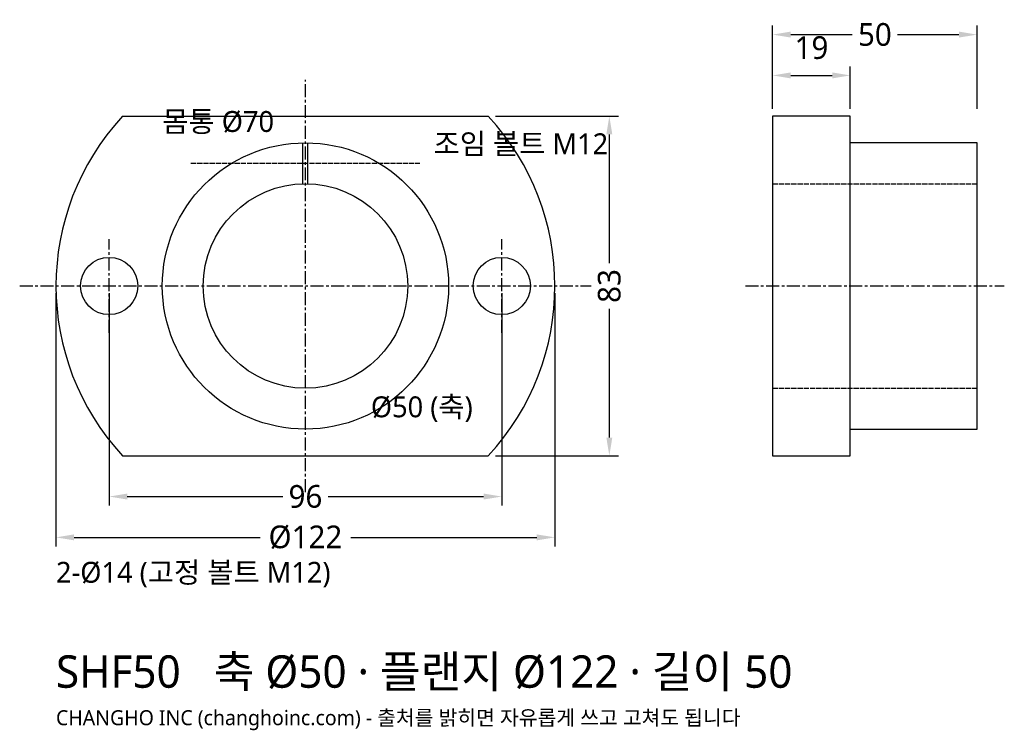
# Model space of a CAD drawing. Header units: millimetres. Extents: x -70 to 171, y -109 to 65.
import ezdxf

# ---------------------------------------------------------------- set-up
doc = ezdxf.new("R2010")
doc.units = ezdxf.units.MM
doc.linetypes.add('CENTER', pattern=[5.08, 3.175, -0.635, 0.635, -0.635])
doc.linetypes.add('DASHED', pattern=[1.524, 1.27, -0.254])
for name, color, linetype in [('문자', 7, 'CONTINUOUS'), ('숨은선', 3, 'DASHED'), ('외형선', 7, 'CONTINUOUS'), ('중심선', 1, 'CENTER'), ('치수', 4, 'CONTINUOUS')]:
    doc.layers.add(name, color=color, linetype=linetype)
doc.styles.add('CH_KOR', font='malgun.ttf')
doc.dimstyles.new('CH_DIM', dxfattribs={"dimtxt": 2.5, "dimasz": 2, "dimexe": 1, "dimexo": 0.8, "dimgap": 0.8, "dimtad": 1, "dimdec": 1, "dimdsep": 46, "dimtxsty": 'CH_KOR', "dimcen": 2.5, "dimclrd": 4, "dimclre": 4, "dimclrt": 4, "dimazin": 3, "dimtfac": 1, "dimtmove": 0, "dimatfit": 3})

# ---------------------------------------------------------------- blocks, each defined once
blk = doc.blocks.new('_CLOSEDFILLED')
at = {"color": 0, "linetype": 'BYBLOCK'}
blk.add_solid([(-1, 0.164), (0, 0), (-1, -0.164)], dxfattribs=at)
blk = doc.blocks.new('*D1')
at = {"color": 4}
for p, q in [((-61, -1.77), (-61, -63.68)), ((61, -1.77), (61, -63.68)), ((-56.56, -61.46), (-11.09, -61.46)), ((11.09, -61.46), (56.56, -61.46))]:
    blk.add_line(p, q, dxfattribs=at)
at = {"layer": 'Defpoints'}
for p in [(-61, 0), (61, 0), (-61, -61.46)]:
    blk.add_point(p, dxfattribs=at)
at = {"layer": '치수', "color": 4, "xscale": 4.4363636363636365, "yscale": 4.4363636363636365, "rotation": 180}
blk.add_blockref('_CLOSEDFILLED', (-61, -61.46), dxfattribs=at)
at = {"layer": '치수', "color": 4, "xscale": 4.4363636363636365, "yscale": 4.4363636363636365}
blk.add_blockref('_CLOSEDFILLED', (61, -61.46), dxfattribs=at)
at = {"layer": '치수', "color": 4, "insert": (0, -61.46), "char_height": 5.545, "attachment_point": 5, "style": 'CH_KOR'}
blk.add_mtext('Ø122', dxfattribs=at)
blk = doc.blocks.new('*D2')
at = {"color": 4}
for p, q in [((-48, -1.77), (-48, -53.7)), ((48, -1.77), (48, -53.7)), ((-43.56, -51.48), (-5.55, -51.48)), ((5.55, -51.48), (43.56, -51.48))]:
    blk.add_line(p, q, dxfattribs=at)
at = {"layer": 'Defpoints'}
for p in [(-48, 0), (48, 0), (-48, -51.48)]:
    blk.add_point(p, dxfattribs=at)
at = {"layer": '치수', "color": 4, "xscale": 4.4363636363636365, "yscale": 4.4363636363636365, "rotation": 180}
blk.add_blockref('_CLOSEDFILLED', (-48, -51.48), dxfattribs=at)
at = {"layer": '치수', "color": 4, "xscale": 4.4363636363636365, "yscale": 4.4363636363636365}
blk.add_blockref('_CLOSEDFILLED', (48, -51.48), dxfattribs=at)
at = {"layer": '치수', "color": 4, "insert": (0, -51.48), "char_height": 5.545, "attachment_point": 5, "style": 'CH_KOR'}
blk.add_mtext('96', dxfattribs=at)
blk = doc.blocks.new('*D3')
at = {"color": 4}
for p, q in [((46.48, 41.5), (76.53, 41.5)), ((74.31, 5.55), (74.31, 37.06)), ((74.31, -37.06), (74.31, -5.55)), ((46.48, -41.5), (76.53, -41.5))]:
    blk.add_line(p, q, dxfattribs=at)
at = {"layer": 'Defpoints'}
for p in [(44.71, 41.5), (44.71, -41.5), (74.31, -41.5)]:
    blk.add_point(p, dxfattribs=at)
at = {"layer": '치수', "color": 4, "xscale": 4.4363636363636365, "yscale": 4.4363636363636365}
for p, rotation in [((74.31, 41.5), 90), ((74.31, -41.5), 270)]:
    blk.add_blockref('_CLOSEDFILLED', p, dxfattribs=dict(at, rotation=rotation))
at = {"layer": '치수', "color": 4, "insert": (74.31, 0), "char_height": 5.545, "attachment_point": 5, "rotation": 90, "style": 'CH_KOR'}
blk.add_mtext('83', dxfattribs=at)
blk = doc.blocks.new('*D4')
at = {"color": 4}
for p, q in [((114.24, 43.27), (114.24, 63.68)), ((164.24, 43.27), (164.24, 63.68)), ((118.67, 61.46), (133.69, 61.46)), ((144.78, 61.46), (159.8, 61.46))]:
    blk.add_line(p, q, dxfattribs=at)
at = {"layer": 'Defpoints'}
for p in [(114.24, 61.46), (114.24, 41.5), (164.24, 41.5)]:
    blk.add_point(p, dxfattribs=at)
at = {"layer": '치수', "color": 4, "xscale": 4.4363636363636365, "yscale": 4.4363636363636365, "rotation": 180}
blk.add_blockref('_CLOSEDFILLED', (114.24, 61.46), dxfattribs=at)
at = {"layer": '치수', "color": 4, "xscale": 4.4363636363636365, "yscale": 4.4363636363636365}
blk.add_blockref('_CLOSEDFILLED', (164.24, 61.46), dxfattribs=at)
at = {"layer": '치수', "color": 4, "insert": (139.24, 61.46), "char_height": 5.545, "attachment_point": 5, "style": 'CH_KOR'}
blk.add_mtext('50', dxfattribs=at)
blk = doc.blocks.new('*D5')
at = {"color": 4}
for p, q in [((114.24, 43.27), (114.24, 53.7)), ((133.24, 43.27), (133.24, 53.7)), ((118.67, 51.48), (128.8, 51.48))]:
    blk.add_line(p, q, dxfattribs=at)
at = {"layer": 'Defpoints'}
for p in [(114.24, 51.48), (114.24, 41.5), (133.24, 41.5)]:
    blk.add_point(p, dxfattribs=at)
at = {"layer": '치수', "color": 4, "xscale": 4.4363636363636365, "yscale": 4.4363636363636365, "rotation": 180}
blk.add_blockref('_CLOSEDFILLED', (114.24, 51.48), dxfattribs=at)
at = {"layer": '치수', "color": 4, "xscale": 4.4363636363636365, "yscale": 4.4363636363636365}
blk.add_blockref('_CLOSEDFILLED', (133.24, 51.48), dxfattribs=at)
at = {"layer": '치수', "color": 4, "insert": (123.74, 58.25), "char_height": 5.545, "attachment_point": 5, "style": 'CH_KOR'}
blk.add_mtext('19', dxfattribs=at)

msp = doc.modelspace()

# ---------------------------------------------------------------- linework, layer by layer
at = {"layer": '숨은선'}
for p, q in [((-28, 30), (28, 30)), ((114.24, 25), (164.24, 25)), ((114.24, -25), (164.24, -25))]:
    msp.add_line(p, q, dxfattribs=at)
at = {"layer": '외형선'}
for p, q in [((-44.71, 41.5), (44.71, 41.5)), ((-0.6, 25), (-0.6, 35)), ((0.6, 25), (0.6, 35)), ((-44.71, -41.5), (44.71, -41.5))]:
    msp.add_line(p, q, dxfattribs=at)
msp.add_lwpolyline([(114.24, -41.5), (133.24, -41.5), (133.24, 41.5), (114.24, 41.5)], close=True, dxfattribs=at)
msp.add_lwpolyline([(133.24, -35), (164.24, -35), (164.24, 35), (133.24, 35)], dxfattribs=at)
for centre, radius in [((0, 0), 35), ((0, 0), 25), ((-48, 0), 7), ((48, 0), 7)]:
    msp.add_circle(centre, radius, dxfattribs=at)
for start, end in [(137.1307, 222.8693), (-42.8693, 42.8693)]:
    msp.add_arc((0, 0), 61, start, end, dxfattribs=at)
at = {"layer": '중심선'}
for p, q in [((0, -50.37), (0, 50.37)), ((-48, -11.44), (-48, 11.44)), ((48, -11.44), (48, 11.44)), ((-69.87, 0), (69.87, 0)), ((107.58, 0), (170.89, 0))]:
    msp.add_line(p, q, dxfattribs=at)

# ---------------------------------------------------------------- texts
at = {"layer": '문자', "style": 'CH_KOR'}
for s, height, p in [('몸통 Ø70', 5.102, (-35, 37.66)), ('조임 볼트 M12', 5.102, (31.33, 32.22)), ('Ø50 (축)', 5.102, (16, -32.1)), ('2-Ø14 (고정 볼트 M12)', 5.1018, (-61, -72.55)), ('SHF50   축 Ø50 · 플랜지 Ø122 · 길이 50', 7.93, (-61, -98.23)), ('CHANGHO INC (changhoinc.com) - 출처를 밝히면 자유롭게 쓰고 고쳐도 됩니다', 3.66, (-61, -107.38))]:
    msp.add_text(s, height=height, dxfattribs=at).set_placement(p)

# ---------------------------------------------------------------- dimensions: what is measured, and where the dimension line sits
at = {"layer": '치수'}
for base, p1, p2, picture, middle in [((114.24, 61.46), (114.24, 41.5), (164.24, 41.5), '*D4', (139.24, 61.46)), ((114.24, 51.48), (114.24, 41.5), (133.24, 41.5), '*D5', (123.74, 58.25)), ((-48, -51.48), (-48, 0), (48, 0), '*D2', (0, -51.48))]:
    dim = msp.add_linear_dim(base=base, p1=p1, p2=p2, dimstyle='CH_DIM', override={"dimscale": 2.218182}, dxfattribs=at)
    dim.commit()
    dim.dimension.update_dxf_attribs({"geometry": picture, "text_midpoint": middle})
dim = msp.add_linear_dim(base=(74.31, -41.5), p1=(44.71, -41.5), p2=(44.71, 41.5), angle=90, dimstyle='CH_DIM', override={"dimscale": 2.218182}, dxfattribs=at)
dim.commit()
dim.dimension.update_dxf_attribs({"geometry": '*D3', "text_midpoint": (74.31, 0)})
dim = msp.add_linear_dim(base=(-61, -61.46), p1=(-61, 0), p2=(61, 0), text='Ø122', dimstyle='CH_DIM', override={"dimscale": 2.218182}, dxfattribs=at)
dim.commit()
dim.dimension.update_dxf_attribs({"geometry": '*D1', "text_midpoint": (0, -61.46)})

doc.saveas('drawing.dxf')
